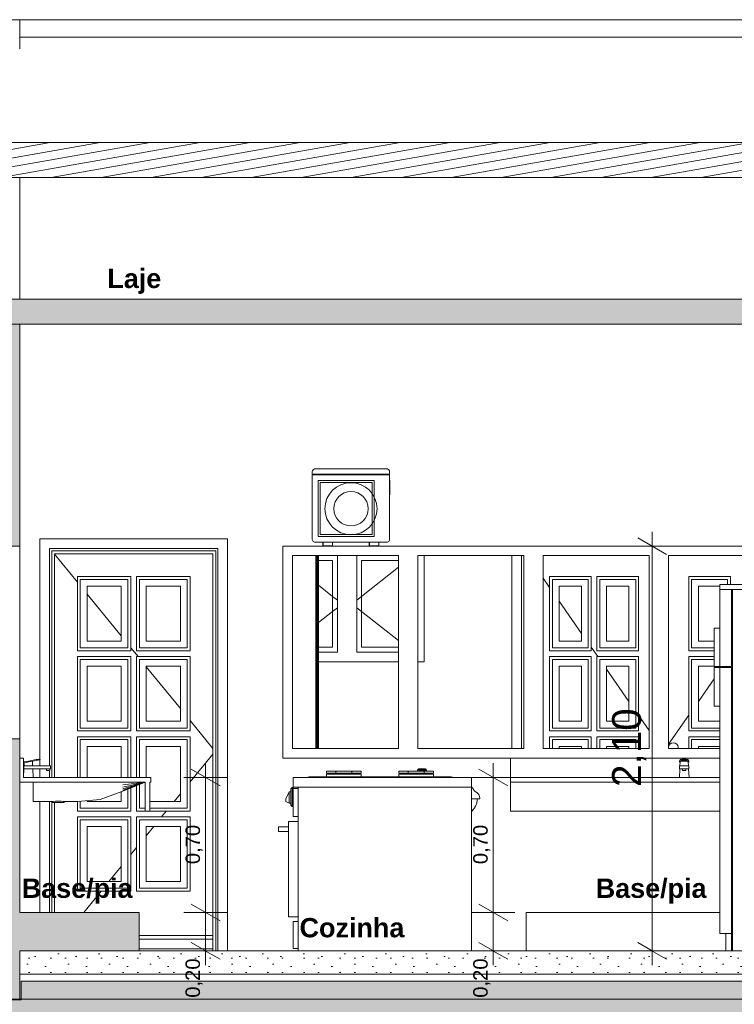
# Model space of a CAD drawing. Header units: millimetres. Extents: x 0 to 1357, y -1 to 841.
# Tile 27 of 43: x 692 to 766, y 365 to 467. Entities that reach past the tile are written whole.
import ezdxf
from ezdxf.xclip import XClip

# ---------------------------------------------------------------- set-up
doc = ezdxf.new("R2010")
doc.units = ezdxf.units.MM
doc.header["$MEASUREMENT"] = 0
doc.header["$XCLIPFRAME"] = 0
doc.linetypes.add('Wipeout_Contour', pattern=[1000, 0, -1000])
for name, color, linetype in [('Anotação - Geral.2D', 7, 'Continuous'), ('Cobertura.ARQ', 7, 'Continuous'), ('Cotas - Geral.2D', 7, 'Continuous'), ('Desenho 2D - Geral', 7, 'Continuous'), ('Desenho 2D - Geral.2D', 7, 'Continuous'), ('Interior - Mobiliário .ARQ', 7, 'Continuous'), ('Laje.ARQ', 7, 'Continuous'), ('Parede.ARQ', 7, 'Continuous'), ('Pilar.ARQ', 7, 'Continuous')]:
    doc.layers.add(name, color=color, linetype=linetype)
doc.styles.add('GENERATED_STYLE_1', font='txt')
doc.styles.add('GENERATED_STYLE_2', font='txt')
pattern_1 = [(0, (380.3764, 370.348), (0, 7.79423), [0.4875, -4.0125]), (0, (382.6264, 374.245), (0, 7.79423), [0.4875, -4.0125]), (60, (380.3764, 370.348), (-6.75, 3.89711), [0.4875, -4.0125]), (60, (384.8764, 370.348), (-6.75, 3.89711), [0.4875, -4.0125]), (120, (380.864, 370.348), (6.75, 3.89711), [0.4875, -4.0125]), (120, (385.364, 370.348), (6.75, 3.89711), [0.4875, -4.0125]), (0, (380.3764, 371.0978), (0, 1.5), [0, -1.5, 0, -2.25]), (45, (381.1264, 371.0978), (-1.06066, 1.06066), [0, -1.125, 0, -1.875])]

# ---------------------------------------------------------------- blocks, each defined once
blk = doc.blocks.new('Desenho_3_3', base_point=(380.38, 370.35))
at = {"layer": 'Laje.ARQ', "linetype": 'Continuous', "lineweight": 0}
blk.add_hatch(color=89, dxfattribs=at).paths.add_polyline_path([(704.54, 370.35), (704.54, 374.35), (692.14, 374.35), (692.14, 370.35)])
at = {"layer": 'Parede.ARQ', "linetype": 'Continuous', "lineweight": 0}
for points in [[(689.14, 412.35), (692.14, 412.35), (692.14, 435.35), (689.14, 435.35)], [(689.14, 392.35), (689.14, 365.35), (692.14, 365.35), (692.14, 392.35)]]:
    blk.add_hatch(color=36, dxfattribs=at).paths.add_polyline_path(points)
at = {"layer": 'Cobertura.ARQ', "color": 8, "linetype": 'Continuous', "lineweight": 0}
blk.add_line((847.14, 465.14), (692.14, 465.14), dxfattribs=at)
at = {"layer": 'Cotas - Geral.2D', "color": 7, "linetype": 'Continuous', "lineweight": 0}
for p, q in [((757.72, 412.35), (757.72, 413.81)), ((759.22, 411.48), (756.22, 413.21)), ((759.97, 412.35), (755.47, 412.35)), ((712.91, 387.48), (709.91, 389.21)), ((711.41, 388.35), (711.41, 389.81)), ((742.74, 387.48), (739.74, 389.21)), ((741.24, 388.35), (741.24, 389.81)), ((713.66, 388.35), (709.16, 388.35)), ((711.41, 374.35), (711.41, 388.35)), ((743.49, 388.35), (738.99, 388.35)), ((741.24, 374.35), (741.24, 388.35)), ((709.91, 375.21), (712.91, 373.48)), ((739.74, 375.21), (742.74, 373.48)), ((713.66, 374.35), (709.16, 374.35)), ((743.49, 374.35), (738.99, 374.35))]:
    blk.add_line(p, q, dxfattribs=at)
at = {"layer": 'Desenho 2D - Geral', "color": 9, "linetype": 'Continuous', "lineweight": 0}
for p, q in [((778.97, 367.21), (692.3, 367.21)), ((692.3, 367.21), (692.3, 365.27)), ((692.3, 365.27), (688.98, 365.27))]:
    blk.add_line(p, q, dxfattribs=at)
at = {"layer": 'Desenho 2D - Geral.2D', "color": 8, "linetype": 'Continuous', "lineweight": 0}
for radius in [2.7, 1.79]:
    blk.add_circle((726.49, 416.22), radius, dxfattribs=at)
at = {"layer": 'Interior - Mobiliário .ARQ', "color": 8, "linetype": 'Continuous', "lineweight": 0}
for p, q in [((722.48, 420.07), (722.49, 420.14)), ((722.48, 420.07), (722.48, 419.79)), ((722.48, 419.79), (722.52, 419.79)), ((722.56, 420.27), (722.49, 420.14)), ((722.52, 419.79), (722.63, 419.79)), ((722.52, 419.75), (722.52, 419.79)), ((722.69, 420.34), (722.56, 420.27)), ((722.63, 419.79), (722.78, 419.79)), ((722.69, 420.34), (722.76, 420.35)), ((722.77, 420.35), (722.76, 420.35)), ((722.77, 420.35), (722.77, 420.35)), ((722.82, 420.35), (722.77, 420.35)), ((722.78, 419.79), (730.18, 419.79)), ((730.14, 420.35), (722.82, 420.35)), ((730.18, 420.35), (730.14, 420.35)), ((730.19, 420.35), (730.18, 420.35)), ((730.18, 419.79), (730.33, 419.79)), ((730.2, 420.35), (730.19, 420.35)), ((730.27, 420.34), (730.2, 420.35)), ((730.4, 420.27), (730.27, 420.34)), ((730.33, 419.79), (730.44, 419.79)), ((730.47, 420.14), (730.4, 420.27)), ((730.44, 419.79), (730.48, 419.79)), ((730.44, 419.75), (730.44, 419.79)), ((730.48, 420.07), (730.47, 420.14)), ((730.48, 419.79), (730.48, 420.07)), ((722.48, 419.75), (722.52, 419.75)), ((722.48, 413.03), (722.48, 419.75)), ((722.52, 419.75), (722.63, 419.75)), ((722.63, 419.75), (722.78, 419.75)), ((722.78, 419.75), (730.18, 419.75)), ((728.88, 419.15), (723.08, 419.15)), ((723.08, 419.15), (723.08, 413.35)), ((728.68, 418.95), (723.28, 418.95)), ((723.28, 418.95), (723.28, 413.55)), ((728.68, 413.55), (728.68, 418.95)), ((728.88, 413.35), (728.88, 419.15)), ((730.18, 419.75), (730.33, 419.75)), ((730.33, 419.75), (730.44, 419.75)), ((730.44, 419.75), (730.48, 419.75)), ((730.48, 419.75), (730.48, 413.03)), ((730.48, 419.15), (730.52, 419.15)), ((730.52, 419.15), (730.52, 417.65)), ((730.48, 417.65), (730.52, 417.65)), ((722.48, 413.03), (722.49, 412.96)), ((722.56, 412.83), (722.49, 412.96)), ((722.69, 412.76), (722.56, 412.83)), ((722.69, 412.76), (722.76, 412.75)), ((722.77, 412.75), (722.76, 412.75)), ((722.82, 412.75), (722.77, 412.75)), ((722.77, 412.75), (722.77, 412.75)), ((730.14, 412.75), (722.82, 412.75)), ((723.08, 413.35), (728.88, 413.35)), ((723.28, 413.55), (728.68, 413.55)), ((723.58, 412.37), (723.58, 412.75)), ((723.6, 412.75), (723.6, 412.37)), ((724.56, 412.37), (724.56, 412.75)), ((724.58, 412.75), (724.58, 412.37)), ((728.38, 412.37), (728.38, 412.75)), ((728.4, 412.75), (728.4, 412.37)), ((729.36, 412.37), (729.36, 412.75)), ((729.38, 412.75), (729.38, 412.37)), ((730.18, 412.75), (730.14, 412.75)), ((730.19, 412.75), (730.18, 412.75)), ((730.2, 412.75), (730.19, 412.75)), ((730.27, 412.76), (730.2, 412.75)), ((730.4, 412.83), (730.27, 412.76)), ((730.47, 412.96), (730.4, 412.83)), ((730.48, 413.03), (730.47, 412.96)), ((723.58, 412.37), (723.58, 412.35)), ((723.6, 412.37), (723.58, 412.37)), ((723.58, 412.35), (724.58, 412.35)), ((724.56, 412.37), (723.6, 412.37)), ((724.58, 412.37), (724.56, 412.37)), ((724.58, 412.35), (724.58, 412.37)), ((728.38, 412.35), (728.38, 412.37)), ((728.4, 412.37), (728.38, 412.37)), ((729.38, 412.35), (728.38, 412.35)), ((728.4, 412.37), (729.36, 412.37)), ((729.38, 412.37), (729.36, 412.37)), ((729.38, 412.37), (729.38, 412.35)), ((764.74, 408.35), (777.74, 408.35)), ((764.74, 407.85), (764.74, 408.35)), ((764.74, 407.85), (766.04, 407.85)), ((764.74, 403.84), (764.74, 407.84)), ((765.94, 407.84), (764.74, 407.84)), ((765.94, 399.84), (765.94, 407.84)), ((766.04, 407.85), (777.74, 407.85)), ((764.14, 399.84), (764.14, 403.84)), ((764.14, 403.84), (764.74, 403.84)), ((764.74, 403.84), (764.74, 399.84)), ((764.74, 399.84), (764.14, 399.84)), ((764.14, 395.74), (764.14, 399.74)), ((764.14, 399.74), (764.74, 399.74)), ((765.94, 399.84), (764.74, 399.84)), ((764.74, 399.74), (764.74, 395.74)), ((765.94, 399.74), (764.74, 399.74)), ((765.94, 372.15), (765.94, 399.74)), ((764.74, 395.74), (764.14, 395.74)), ((764.74, 372.15), (764.74, 395.74)), ((693.06, 390.03), (693.86, 390.19)), ((693.86, 390.19), (694.06, 390.22)), ((694.06, 390.22), (694.19, 390.25)), ((694.07, 390.14), (694.21, 390.17)), ((694.19, 390.25), (694.24, 390.26)), ((694.21, 390.17), (694.26, 390.18)), ((694.26, 390.18), (694.24, 390.26)), ((743.04, 390.35), (764.74, 390.35)), ((743.04, 388.35), (743.04, 390.35)), ((760.56, 390.03), (760.62, 390.19)), ((760.62, 390.19), (760.69, 390.22)), ((760.69, 390.22), (760.84, 390.25)), ((760.69, 390.14), (760.84, 390.17)), ((760.84, 390.25), (761.04, 390.26)), ((760.84, 390.17), (761.04, 390.18)), ((761.04, 390.26), (761.24, 390.25)), ((761.04, 390.18), (761.24, 390.17)), ((761.24, 390.25), (761.39, 390.22)), ((761.24, 390.17), (761.39, 390.14)), ((761.39, 390.22), (761.46, 390.19)), ((761.46, 390.19), (761.52, 390.03)), ((765.94, 390.35), (766.04, 390.35)), ((692.54, 388.35), (692.58, 389.25)), ((692.55, 389.94), (692.62, 389.95)), ((692.57, 389.86), (692.55, 389.94)), ((692.56, 389.55), (692.63, 389.55)), ((692.56, 389.25), (692.56, 389.55)), ((692.56, 389.25), (692.63, 389.25)), ((692.57, 389.86), (692.64, 389.87)), ((692.6, 389.55), (692.62, 389.87)), ((692.62, 389.95), (692.81, 389.99)), ((692.63, 389.55), (692.84, 389.55)), ((692.63, 389.25), (692.84, 389.25)), ((692.64, 389.87), (692.82, 389.91)), ((692.81, 389.99), (693.06, 390.03)), ((692.82, 389.91), (693.07, 389.95)), ((692.84, 389.55), (693.1, 389.55)), ((692.84, 389.25), (693.1, 389.25)), ((693.07, 389.95), (693.88, 390.11)), ((693.1, 389.55), (695.13, 389.55)), ((693.1, 389.25), (695.13, 389.25)), ((693.48, 389.55), (693.46, 390.03)), ((693.54, 388.35), (693.49, 389.25)), ((693.88, 390.11), (694.07, 390.14)), ((694.92, 389.05), (694.92, 389.25)), ((695.13, 389.55), (695.23, 389.55)), ((695.13, 389.25), (695.23, 389.25)), ((695.23, 389.55), (695.29, 389.55)), ((695.23, 389.25), (695.29, 389.25)), ((695.28, 389.05), (695.28, 389.25)), ((695.29, 389.55), (695.32, 389.55)), ((695.29, 389.25), (695.32, 389.25)), ((695.32, 389.25), (695.32, 389.55)), ((733.37, 389.03), (733.43, 389.19)), ((733.43, 389.19), (733.5, 389.22)), ((733.5, 389.22), (733.65, 389.25)), ((733.5, 389.14), (733.65, 389.17)), ((733.71, 389.15), (733.61, 389.13)), ((733.65, 389.25), (733.85, 389.26)), ((733.65, 389.17), (733.85, 389.18)), ((733.85, 389.15), (733.71, 389.15)), ((733.85, 389.26), (734.05, 389.25)), ((733.85, 389.18), (734.05, 389.17)), ((733.99, 389.15), (733.85, 389.15)), ((734.09, 389.13), (733.99, 389.15)), ((734.05, 389.25), (734.2, 389.22)), ((734.05, 389.17), (734.2, 389.14)), ((734.2, 389.22), (734.27, 389.19)), ((734.27, 389.19), (734.33, 389.03)), ((760.54, 388.35), (760.58, 389.25)), ((760.56, 389.95), (760.62, 390.11)), ((760.56, 389.95), (760.56, 390.03)), ((760.61, 389.91), (760.56, 389.95)), ((760.56, 389.55), (760.82, 389.55)), ((760.56, 389.25), (760.56, 389.55)), ((760.56, 389.25), (760.82, 389.25)), ((760.6, 389.55), (760.62, 389.95)), ((760.62, 389.91), (760.61, 389.91)), ((760.62, 390.11), (760.69, 390.14)), ((760.62, 389.95), (760.68, 389.99)), ((760.68, 389.99), (760.83, 390.02)), ((760.8, 390.13), (760.76, 390.1)), ((760.76, 390.1), (760.76, 390.05)), ((760.76, 390.05), (761.32, 390.05)), ((760.79, 390.12), (761.29, 390.12)), ((760.9, 390.15), (760.8, 390.13)), ((760.82, 389.55), (760.86, 389.55)), ((760.82, 389.25), (760.86, 389.25)), ((760.83, 390.02), (761.04, 390.03)), ((760.86, 389.55), (760.94, 389.55)), ((760.86, 389.25), (760.94, 389.25)), ((760.86, 389.05), (760.86, 389.25)), ((761.04, 390.15), (760.9, 390.15)), ((760.94, 389.55), (761.04, 389.55)), ((760.94, 389.25), (761.04, 389.25)), ((761.18, 390.15), (761.04, 390.15)), ((761.04, 390.03), (761.25, 390.02)), ((761.04, 389.55), (761.14, 389.55)), ((761.04, 389.25), (761.14, 389.25)), ((761.14, 389.55), (761.22, 389.55)), ((761.14, 389.25), (761.22, 389.25)), ((761.28, 390.13), (761.18, 390.15)), ((761.22, 389.55), (761.26, 389.55)), ((761.22, 389.25), (761.26, 389.25)), ((761.22, 389.05), (761.22, 389.25)), ((761.25, 390.02), (761.4, 389.99)), ((761.26, 389.55), (761.52, 389.55)), ((761.26, 389.25), (761.52, 389.25)), ((761.32, 390.1), (761.28, 390.13)), ((761.32, 390.05), (761.32, 390.1)), ((761.39, 390.14), (761.46, 390.11)), ((761.4, 389.99), (761.46, 389.95)), ((761.46, 390.11), (761.52, 389.95)), ((761.52, 389.95), (761.46, 389.91)), ((761.48, 389.55), (761.46, 389.95)), ((761.46, 389.91), (761.46, 389.91)), ((761.54, 388.35), (761.49, 389.25)), ((761.52, 389.95), (761.52, 390.03)), ((761.52, 389.25), (761.52, 389.55)), ((694.92, 389.05), (694.94, 389.05)), ((694.94, 389.05), (695.01, 389.05)), ((695.01, 389.05), (695.1, 389.05)), ((695.1, 389.05), (695.19, 389.05)), ((695.19, 389.05), (695.26, 389.05)), ((695.26, 389.05), (695.28, 389.05)), ((720.51, 388.35), (739, 388.35)), ((720.51, 387.84), (720.51, 388.35)), ((722, 388.36), (722.14, 388.39)), ((722, 388.35), (722, 388.36)), ((737, 388.36), (722, 388.36)), ((736.87, 388.39), (722.14, 388.39)), ((723.95, 388.99), (723.99, 388.99)), ((723.95, 388.79), (723.95, 388.99)), ((723.95, 388.79), (723.99, 388.79)), ((723.95, 388.69), (727.55, 388.69)), ((723.95, 388.39), (723.95, 388.69)), ((723.99, 388.99), (724.92, 388.99)), ((723.99, 388.79), (724.92, 388.79)), ((724.92, 388.99), (725, 388.99)), ((724.92, 388.79), (724.92, 388.99)), ((724.92, 388.79), (725, 388.79)), ((725, 388.99), (725.49, 388.99)), ((725, 388.79), (725.49, 388.79)), ((725.49, 388.99), (725.6, 388.99)), ((725.49, 388.79), (725.6, 388.79)), ((725.6, 388.99), (725.75, 388.99)), ((725.6, 388.79), (725.75, 388.79)), ((725.75, 388.99), (725.91, 388.99)), ((725.75, 388.79), (725.91, 388.79)), ((725.91, 388.99), (726.02, 388.99)), ((725.91, 388.79), (726.02, 388.79)), ((726.02, 388.99), (726.5, 388.99)), ((726.02, 388.79), (726.5, 388.79)), ((726.5, 388.99), (726.58, 388.99)), ((726.5, 388.79), (726.58, 388.79)), ((726.58, 388.79), (726.58, 388.99)), ((726.58, 388.99), (727.52, 388.99)), ((726.58, 388.79), (727.52, 388.79)), ((727.52, 388.99), (727.55, 388.99)), ((727.52, 388.79), (727.55, 388.79)), ((727.55, 388.79), (727.55, 388.99)), ((727.55, 388.39), (727.55, 388.69)), ((731.45, 388.99), (731.49, 388.99)), ((731.45, 388.79), (731.45, 388.99)), ((731.45, 388.79), (731.49, 388.79)), ((731.45, 388.69), (735.05, 388.69)), ((731.45, 388.39), (731.45, 388.69)), ((731.49, 388.99), (732.42, 388.99)), ((731.49, 388.79), (732.42, 388.79)), ((732.42, 388.99), (732.5, 388.99)), ((732.42, 388.79), (732.42, 388.99)), ((732.42, 388.79), (732.5, 388.79)), ((732.5, 388.99), (732.99, 388.99)), ((732.5, 388.79), (732.99, 388.79)), ((732.99, 388.99), (733.1, 388.99)), ((732.99, 388.79), (733.1, 388.79)), ((733.1, 388.99), (733.25, 388.99)), ((733.1, 388.79), (733.25, 388.79)), ((733.25, 388.99), (733.41, 388.99)), ((733.25, 388.79), (733.41, 388.79)), ((733.37, 388.99), (733.37, 389.03)), ((733.38, 388.99), (733.43, 389.11)), ((733.41, 388.99), (733.52, 388.99)), ((733.41, 388.79), (733.52, 388.79)), ((733.42, 388.69), (733.42, 388.79)), ((733.43, 389.11), (733.5, 389.14)), ((733.49, 388.99), (733.64, 389.02)), ((733.52, 388.99), (734, 388.99)), ((733.52, 388.79), (734, 388.79)), ((733.61, 389.13), (733.57, 389.1)), ((733.57, 389.1), (733.57, 389.05)), ((733.57, 389.05), (734.13, 389.05)), ((733.6, 389.12), (734.1, 389.12)), ((733.64, 389.02), (733.85, 389.03)), ((733.85, 389.03), (734.06, 389.02)), ((734, 388.99), (734.08, 388.99)), ((734, 388.79), (734.08, 388.79)), ((734.06, 389.02), (734.21, 388.99)), ((734.08, 388.79), (734.08, 388.99)), ((734.08, 388.99), (735.02, 388.99)), ((734.08, 388.79), (735.02, 388.79)), ((734.13, 389.1), (734.09, 389.13)), ((734.13, 389.05), (734.13, 389.1)), ((734.2, 389.14), (734.27, 389.11)), ((734.27, 389.11), (734.31, 388.99)), ((734.28, 388.69), (734.28, 388.79)), ((734.33, 388.99), (734.33, 389.03)), ((735.02, 388.99), (735.05, 388.99)), ((735.02, 388.79), (735.05, 388.79)), ((735.05, 388.79), (735.05, 388.99)), ((735.05, 388.39), (735.05, 388.69)), ((736.87, 388.39), (737, 388.36)), ((737, 388.36), (737, 388.35)), ((739, 387.84), (739, 388.35)), ((743.04, 387.85), (743.04, 388.35)), ((743.04, 388.35), (764.74, 388.35)), ((760.86, 389.05), (760.88, 389.05)), ((760.88, 389.05), (760.95, 389.05)), ((760.95, 389.05), (761.04, 389.05)), ((761.04, 389.05), (761.13, 389.05)), ((761.13, 389.05), (761.19, 389.05)), ((761.19, 389.05), (761.22, 389.05)), ((765.94, 388.35), (766.04, 388.35)), ((693.54, 387.85), (693.54, 387.19)), ((693.54, 387.19), (693.54, 386.68)), ((705.14, 387.85), (702.82, 387.33)), ((705.14, 387.85), (702.82, 387.56)), ((705.14, 387.85), (702.82, 386.93)), ((705.14, 387.85), (702.82, 386.95)), ((705.14, 387.85), (702.82, 387.03)), ((705.14, 387.85), (702.82, 387.15)), ((720.26, 387.16), (720.38, 387.29)), ((720.26, 387.16), (720.26, 387.04)), ((720.38, 387.29), (720.51, 387.29)), ((720.38, 387.29), (720.38, 387.16)), ((720.38, 387.16), (720.38, 386.8)), ((720.51, 387.84), (720.51, 387.33)), ((720.51, 387.33), (721.02, 387.33)), ((720.51, 387.2), (720.51, 387.29)), ((720.51, 387.2), (720.51, 384.28)), ((720.51, 387.2), (721.02, 387.2)), ((721.02, 387.33), (721.02, 387.2)), ((721.02, 387.33), (739, 387.33)), ((721.02, 387.2), (721.02, 384.28)), ((739, 387.84), (739, 387.33)), ((739, 387.35), (739.07, 387.35)), ((739.07, 387.35), (739, 387.35)), ((739.07, 387.35), (739.07, 387.35)), ((739.08, 387.28), (739.08, 387.3)), ((739.18, 387.09), (739.08, 387.28)), ((743.04, 387.85), (764.74, 387.85)), ((743.04, 384.85), (743.04, 387.85)), ((765.94, 387.85), (766.04, 387.85)), ((693.54, 386.68), (693.54, 386.31)), ((693.54, 386.31), (693.54, 386.05)), ((702.82, 386.93), (700.5, 386.07)), ((719.75, 386.12), (720.09, 386.86)), ((719.75, 386.12), (719.75, 385.86)), ((720.09, 386.86), (720.26, 386.86)), ((720.09, 386.86), (720.09, 385.67)), ((720.26, 387.04), (720.26, 386.74)), ((720.26, 386.74), (720.26, 386.32)), ((720.26, 386.32), (720.26, 385.9)), ((720.38, 386.8), (720.38, 386.32)), ((720.38, 386.32), (720.38, 385.83)), ((739, 386.13), (739.12, 386.13)), ((739.12, 386.13), (739.52, 386.13)), ((739.22, 387.03), (739.18, 387.09)), ((739.28, 386.97), (739.22, 387.03)), ((739.34, 386.91), (739.28, 386.97)), ((739.38, 386.89), (739.34, 386.91)), ((739.45, 386.85), (739.38, 386.89)), ((739.58, 386.75), (739.45, 386.85)), ((739.52, 386.13), (739.77, 386.13)), ((739.68, 386.64), (739.58, 386.75)), ((739.59, 385.97), (739.59, 386.13)), ((739.77, 386.5), (739.68, 386.64)), ((739.82, 386.36), (739.77, 386.5)), ((739.77, 386.13), (739.85, 386.13)), ((739.85, 386.21), (739.82, 386.36)), ((739.85, 386.13), (739.85, 386.21)), ((739.85, 386.13), (739.85, 386.21)), ((693.54, 386.05), (693.54, 385.9)), ((693.54, 385.9), (693.54, 385.85)), ((693.54, 385.85), (695.54, 385.85)), ((695.62, 385.86), (695.54, 385.85)), ((695.54, 385.75), (695.54, 385.85)), ((695.54, 385.75), (695.62, 385.75)), ((695.84, 385.87), (695.62, 385.86)), ((695.62, 385.75), (695.84, 385.75)), ((696.14, 385.88), (695.84, 385.87)), ((695.84, 385.75), (696.14, 385.75)), ((696.44, 385.87), (696.14, 385.88)), ((696.14, 385.75), (696.44, 385.75)), ((696.66, 385.86), (696.44, 385.87)), ((696.44, 385.75), (696.66, 385.75)), ((696.74, 385.85), (696.66, 385.86)), ((696.66, 385.75), (696.74, 385.75)), ((696.74, 385.75), (696.74, 385.85)), ((698.18, 385.85), (696.74, 385.85)), ((700.5, 386.07), (698.18, 385.85)), ((720.09, 385.67), (719.75, 385.86)), ((720.26, 385.67), (720.09, 385.67)), ((720.26, 385.9), (720.26, 385.59)), ((720.26, 385.59), (720.26, 385.47)), ((720.38, 385.34), (720.26, 385.47)), ((720.38, 385.83), (720.38, 385.47)), ((720.38, 385.47), (720.38, 385.34)), ((720.51, 385.34), (720.38, 385.34)), ((739.02, 384.84), (739.24, 385.08)), ((739.24, 385.08), (739.41, 385.36)), ((739.41, 385.36), (739.53, 385.66)), ((739.53, 385.66), (739.59, 385.97)), ((720.51, 384.28), (721.02, 384.28)), ((739, 384.82), (739.02, 384.84)), ((743.04, 384.85), (764.74, 384.85)), ((765.94, 384.85), (766.04, 384.85)), ((718.99, 383.23), (719.11, 383.23)), ((718.99, 382.72), (718.99, 383.23)), ((719.11, 383.23), (719.44, 383.23)), ((719.44, 383.23), (719.9, 383.23)), ((719.9, 383.23), (720, 383.23)), ((720, 383.78), (720, 373.9)), ((720, 383.78), (721.02, 383.78)), ((718.99, 382.72), (719.11, 382.72)), ((719.11, 382.72), (719.44, 382.72)), ((719.44, 382.72), (719.9, 382.72)), ((719.9, 382.72), (720, 382.72)), ((720, 373.9), (721.02, 373.9)), ((720.51, 373.4), (721.02, 373.4)), ((765.34, 372.15), (764.74, 372.15)), ((765.34, 372.15), (765.94, 372.15))]:
    blk.add_line(p, q, dxfattribs=at)
at = {"layer": 'Interior - Mobiliário .ARQ', "color": 7, "linetype": 'Continuous', "lineweight": 0}
for p, q in [((692.54, 390.35), (692.14, 390.35)), ((692.54, 390.35), (692.54, 388.35)), ((705.74, 388.35), (692.54, 388.35)), ((705.74, 388.35), (705.74, 387.85)), ((705.14, 387.85), (692.14, 387.85)), ((705.14, 387.85), (705.14, 384.85)), ((705.64, 387.85), (705.64, 384.85)), ((705.74, 387.85), (705.64, 387.85)), ((705.64, 384.85), (705.14, 384.85))]:
    blk.add_line(p, q, dxfattribs=at)
at = {"layer": 'Laje.ARQ', "color": 7, "linetype": 'Continuous', "lineweight": 0}
blk.add_line((704.54, 374.35), (692.14, 374.35), dxfattribs=at)
at = {"layer": 'Laje.ARQ', "color": 8, "linetype": 'Continuous', "lineweight": 0}
for p, q in [((744.64, 374.35), (764.74, 374.35)), ((765.94, 374.35), (766.04, 374.35))]:
    blk.add_line(p, q, dxfattribs=at)
at = {"layer": 'Parede.ARQ', "color": 8, "linetype": 'Continuous', "lineweight": 0}
for p, q in [((629.14, 466.95), (692.14, 466.95)), ((692.14, 463.94), (692.14, 466.95)), ((692.14, 466.95), (847.14, 466.95)), ((694.22, 390.25), (694.22, 413.09)), ((694.22, 413.09), (713.7, 413.09)), ((692.14, 392.35), (692.14, 412.35)), ((695.22, 412.09), (695.22, 389.55)), ((712.7, 412.09), (695.22, 412.09)), ((695.46, 411.85), (695.46, 388.35)), ((712.46, 411.85), (695.46, 411.85)), ((719.41, 411.35), (719.41, 412.35)), ((719.41, 412.35), (723.58, 412.35)), ((724.58, 412.35), (728.38, 412.35)), ((729.38, 412.35), (768.51, 412.35)), ((695.76, 411.55), (695.76, 388.35)), ((712.16, 411.55), (695.76, 411.55)), ((695.76, 411.49), (698.12, 408.6)), ((719.41, 391.35), (719.41, 411.35)), ((720.41, 411.35), (720.41, 391.35)), ((731.41, 411.35), (720.41, 411.35)), ((723.12, 410.85), (724.59, 410.85)), ((724.59, 410.85), (724.59, 401.85)), ((725.09, 411.35), (725.09, 401.35)), ((727.09, 401.35), (727.09, 411.35)), ((727.59, 401.85), (727.59, 410.85)), ((727.59, 410.85), (731.41, 410.85)), ((731.41, 391.35), (731.41, 411.35)), ((733.41, 411.35), (733.41, 391.35)), ((744.41, 411.35), (733.41, 411.35)), ((734.09, 411.35), (734.09, 400.35)), ((743.17, 411.35), (743.17, 391.35)), ((744.17, 391.35), (744.17, 411.35)), ((744.41, 391.35), (744.41, 411.35)), ((744.41, 391.35), (744.41, 411.35)), ((746.41, 411.35), (746.41, 391.35)), ((757.41, 411.35), (746.41, 411.35)), ((757.41, 391.35), (757.41, 411.35)), ((759.41, 411.35), (759.41, 391.35)), ((770.41, 411.35), (759.41, 411.35)), ((731.41, 410.14), (727.59, 407.13)), ((703.66, 409.19), (698.12, 409.19)), ((698.12, 409.19), (698.12, 401.48)), ((698.42, 401.78), (698.42, 408.89)), ((698.42, 408.89), (703.36, 408.89)), ((703.36, 408.89), (703.36, 401.78)), ((703.66, 401.48), (703.66, 409.19)), ((709.8, 409.19), (704.26, 409.19)), ((704.26, 409.19), (704.26, 401.48)), ((704.56, 401.78), (704.56, 408.89)), ((704.56, 408.89), (709.5, 408.89)), ((709.5, 408.89), (709.5, 401.78)), ((709.8, 401.48), (709.8, 409.19)), ((746.41, 409), (747.07, 408.06)), ((751.39, 409.19), (747.07, 409.19)), ((747.07, 409.19), (747.07, 401.48)), ((747.37, 401.78), (747.37, 408.89)), ((747.37, 408.89), (751.09, 408.89)), ((751.09, 408.89), (751.09, 401.78)), ((751.39, 401.48), (751.39, 409.19)), ((756.31, 409.19), (751.99, 409.19)), ((751.99, 409.19), (751.99, 401.48)), ((752.29, 401.78), (752.29, 408.89)), ((752.29, 408.89), (756.01, 408.89)), ((756.01, 408.89), (756.01, 401.78)), ((756.31, 401.48), (756.31, 409.19)), ((761.51, 401.48), (761.51, 409.19)), ((761.51, 409.19), (765.83, 409.19)), ((765.53, 408.89), (761.81, 408.89)), ((761.81, 408.89), (761.81, 401.78)), ((765.53, 408.35), (765.53, 408.89)), ((765.83, 409.19), (765.83, 408.35)), ((699.12, 402.48), (699.12, 408.19)), ((699.12, 408.19), (702.66, 408.19)), ((702.66, 408.19), (702.66, 402.48)), ((705.26, 402.48), (705.26, 408.19)), ((705.26, 408.19), (708.8, 408.19)), ((708.8, 408.19), (708.8, 402.48)), ((723.12, 408.29), (724.59, 407.13)), ((748.07, 402.48), (748.07, 408.19)), ((748.07, 408.19), (750.39, 408.19)), ((750.39, 408.19), (750.39, 402.48)), ((752.99, 402.48), (752.99, 408.19)), ((752.99, 408.19), (755.31, 408.19)), ((755.31, 408.19), (755.31, 402.48)), ((764.74, 408.19), (762.51, 408.19)), ((762.51, 408.19), (762.51, 402.48)), ((764.83, 407.84), (764.83, 407.85)), ((765.53, 407.84), (765.53, 407.85)), ((765.83, 407.85), (765.83, 407.84)), ((699.12, 407.37), (702.66, 403.02)), ((724.59, 407.13), (725.09, 406.74)), ((727.59, 407.13), (727.09, 406.74)), ((748.07, 406.62), (750.39, 403.29)), ((723.12, 404.41), (724.59, 405.56)), ((724.59, 405.56), (725.09, 405.95)), ((727.59, 405.56), (727.09, 405.95)), ((731.41, 402.56), (727.59, 405.56)), ((702.66, 402.48), (699.12, 402.48)), ((708.8, 402.48), (705.26, 402.48)), ((750.39, 402.48), (748.07, 402.48)), ((755.31, 402.48), (752.99, 402.48)), ((762.51, 402.48), (764.14, 402.48)), ((698.12, 401.48), (703.66, 401.48)), ((703.36, 401.78), (698.42, 401.78)), ((703.66, 401.8), (704.41, 400.88)), ((704.26, 401.48), (709.8, 401.48)), ((709.5, 401.78), (704.56, 401.78)), ((724.59, 401.85), (723.12, 401.85)), ((731.41, 401.85), (727.59, 401.85)), ((747.07, 401.48), (751.39, 401.48)), ((751.09, 401.78), (747.37, 401.78)), ((751.39, 401.86), (752.07, 400.88)), ((751.99, 401.48), (756.31, 401.48)), ((756.01, 401.78), (752.29, 401.78)), ((764.14, 401.48), (761.51, 401.48)), ((761.81, 401.78), (764.14, 401.78)), ((703.66, 400.88), (698.12, 400.88)), ((698.12, 400.88), (698.12, 393.17)), ((698.42, 393.47), (698.42, 400.58)), ((698.42, 400.58), (703.36, 400.58)), ((703.36, 400.58), (703.36, 393.47)), ((703.66, 393.17), (703.66, 400.88)), ((709.8, 400.88), (704.26, 400.88)), ((704.26, 400.88), (704.26, 393.17)), ((704.56, 393.47), (704.56, 400.58)), ((704.56, 400.58), (709.5, 400.58)), ((709.5, 400.58), (709.5, 393.47)), ((709.8, 393.17), (709.8, 400.88)), ((725.09, 401.35), (723.12, 401.35)), ((731.41, 401.35), (727.09, 401.35)), ((751.39, 400.88), (747.07, 400.88)), ((747.07, 400.88), (747.07, 393.17)), ((747.37, 393.47), (747.37, 400.58)), ((747.37, 400.58), (751.09, 400.58)), ((751.09, 400.58), (751.09, 393.47)), ((751.39, 393.17), (751.39, 400.88)), ((756.31, 400.88), (751.99, 400.88)), ((751.99, 400.88), (751.99, 393.17)), ((752.29, 393.47), (752.29, 400.58)), ((752.29, 400.58), (756.01, 400.58)), ((756.01, 400.58), (756.01, 393.47)), ((756.31, 393.17), (756.31, 400.88)), ((761.51, 393.17), (761.51, 400.88)), ((761.51, 400.88), (764.14, 400.88)), ((764.14, 400.58), (761.81, 400.58)), ((761.81, 400.58), (761.81, 393.47)), ((766.04, 401.3), (765.94, 401.15)), ((699.12, 394.17), (699.12, 399.88)), ((699.12, 399.88), (702.66, 399.88)), ((702.66, 399.88), (702.66, 394.17)), ((705.26, 394.17), (705.26, 399.88)), ((705.26, 399.88), (708.8, 399.88)), ((705.26, 399.83), (708.8, 395.49)), ((708.8, 399.88), (708.8, 394.17)), ((731.41, 400.35), (723.12, 400.35)), ((734.09, 400.35), (733.41, 400.35)), ((748.07, 394.17), (748.07, 399.88)), ((748.07, 399.88), (750.39, 399.88)), ((750.39, 399.88), (750.39, 394.17)), ((752.99, 394.17), (752.99, 399.88)), ((752.99, 399.88), (755.31, 399.88)), ((752.99, 399.56), (755.31, 396.23)), ((755.31, 399.88), (755.31, 394.17)), ((764.14, 399.88), (762.51, 399.88)), ((762.51, 399.88), (762.51, 394.17)), ((764.83, 399.74), (764.83, 399.84)), ((765.53, 399.74), (765.53, 399.84)), ((765.83, 399.84), (765.83, 399.74)), ((764.14, 398.57), (762.51, 396.23)), ((709.8, 394.26), (712.16, 391.36)), ((756.31, 394.8), (757.41, 393.22)), ((761.51, 394.8), (759.41, 391.79)), ((703.36, 393.47), (698.42, 393.47)), ((702.66, 394.17), (699.12, 394.17)), ((709.5, 393.47), (704.56, 393.47)), ((708.8, 394.17), (705.26, 394.17)), ((751.09, 393.47), (747.37, 393.47)), ((750.39, 394.17), (748.07, 394.17)), ((756.01, 393.47), (752.29, 393.47)), ((755.31, 394.17), (752.99, 394.17)), ((761.81, 393.47), (764.74, 393.47)), ((762.51, 394.17), (764.74, 394.17)), ((698.12, 393.17), (703.66, 393.17)), ((703.66, 392.57), (698.12, 392.57)), ((698.12, 392.57), (698.12, 388.35)), ((698.42, 388.35), (698.42, 392.27)), ((698.42, 392.27), (703.36, 392.27)), ((703.36, 392.27), (703.36, 388.35)), ((703.66, 388.35), (703.66, 392.57)), ((704.26, 393.17), (709.8, 393.17)), ((709.8, 392.57), (704.26, 392.57)), ((704.26, 392.57), (704.26, 388.35)), ((704.56, 388.35), (704.56, 392.27)), ((704.56, 392.27), (709.5, 392.27)), ((709.5, 392.27), (709.5, 385.16)), ((709.8, 384.86), (709.8, 392.57)), ((747.07, 393.17), (751.39, 393.17)), ((751.39, 392.57), (747.07, 392.57)), ((747.07, 392.57), (747.07, 391.35)), ((747.37, 391.35), (747.37, 392.27)), ((747.37, 392.27), (751.09, 392.27)), ((751.09, 392.27), (751.09, 391.35)), ((751.39, 391.35), (751.39, 392.57)), ((751.99, 393.17), (756.31, 393.17)), ((756.31, 392.57), (751.99, 392.57)), ((751.99, 392.57), (751.99, 391.35)), ((752.29, 391.35), (752.29, 392.27)), ((752.29, 392.27), (756.01, 392.27)), ((756.01, 392.27), (756.01, 391.35)), ((756.31, 391.35), (756.31, 392.57)), ((764.74, 393.17), (761.51, 393.17)), ((761.51, 391.35), (761.51, 392.57)), ((761.51, 392.57), (764.74, 392.57)), ((764.74, 392.27), (761.81, 392.27)), ((761.81, 392.27), (761.81, 391.35)), ((699.12, 388.35), (699.12, 391.57)), ((699.12, 391.57), (702.66, 391.57)), ((702.66, 391.57), (702.66, 388.35)), ((705.26, 388.35), (705.26, 391.57)), ((705.26, 391.57), (708.8, 391.57)), ((708.8, 391.57), (708.8, 385.86)), ((719.41, 390.35), (719.41, 391.35)), ((720.41, 391.35), (731.41, 391.35)), ((733.41, 391.35), (744.41, 391.35)), ((746.41, 391.35), (757.41, 391.35)), ((748.07, 391.35), (748.07, 391.57)), ((748.07, 391.57), (750.39, 391.57)), ((750.39, 391.57), (750.39, 391.35)), ((752.99, 391.35), (752.99, 391.57)), ((752.99, 391.57), (755.31, 391.57)), ((755.31, 391.57), (755.31, 391.35)), ((759.45, 391.64), (759.41, 391.46)), ((759.41, 391.35), (764.74, 391.35)), ((759.56, 391.8), (759.45, 391.64)), ((759.72, 391.91), (759.56, 391.8)), ((759.91, 391.95), (759.72, 391.91)), ((760.1, 391.91), (759.91, 391.95)), ((760.26, 391.8), (760.1, 391.91)), ((760.37, 391.64), (760.26, 391.8)), ((760.41, 391.45), (760.37, 391.64)), ((760.41, 391.35), (760.41, 391.45)), ((764.74, 391.57), (762.51, 391.57)), ((762.51, 391.57), (762.51, 391.35)), ((765.94, 391.35), (766.04, 391.35)), ((694.22, 389.55), (694.22, 390.17)), ((709.8, 387.88), (712.16, 390.77)), ((743.04, 390.35), (719.41, 390.35)), ((694.22, 388.35), (694.22, 389.25)), ((695.22, 389.05), (695.22, 388.35)), ((703.36, 387.14), (703.36, 385.16)), ((703.66, 384.86), (703.66, 387.26)), ((704.26, 387.5), (704.26, 384.86)), ((704.56, 385.16), (704.56, 387.62)), ((702.66, 386.87), (702.66, 385.86)), ((708.15, 385.86), (708.8, 386.65)), ((694.22, 374.35), (694.22, 385.85)), ((695.22, 385.85), (695.22, 374.35)), ((695.46, 385.85), (695.46, 374.35)), ((695.76, 385.75), (695.76, 374.35)), ((698.12, 385.85), (698.12, 384.86)), ((698.42, 385.16), (698.42, 385.87)), ((703.36, 385.16), (698.42, 385.16)), ((699.12, 385.86), (699.12, 385.94)), ((702.66, 385.86), (699.12, 385.86)), ((705.14, 385.16), (704.56, 385.16)), ((708.8, 385.86), (705.64, 385.86)), ((709.5, 385.16), (705.64, 385.16)), ((698.12, 384.86), (703.66, 384.86)), ((703.66, 384.26), (698.12, 384.26)), ((698.12, 384.26), (698.12, 376.55)), ((703.66, 376.55), (703.66, 384.26)), ((704.26, 384.86), (705.14, 384.86)), ((709.8, 384.26), (704.26, 384.26)), ((704.26, 384.26), (704.26, 376.55)), ((705.64, 384.86), (709.8, 384.86)), ((706.85, 384.26), (707.34, 384.86)), ((709.8, 376.55), (709.8, 384.26)), ((698.42, 376.85), (698.42, 383.96)), ((698.42, 383.96), (703.36, 383.96)), ((699.12, 377.55), (699.12, 383.26)), ((699.12, 383.26), (702.66, 383.26)), ((702.66, 383.26), (702.66, 377.55)), ((703.36, 383.96), (703.36, 376.85)), ((704.56, 376.85), (704.56, 383.96)), ((704.56, 383.96), (709.5, 383.96)), ((705.26, 382.3), (706.04, 383.26)), ((705.26, 377.55), (705.26, 383.26)), ((705.26, 383.26), (708.8, 383.26)), ((708.8, 383.26), (708.8, 377.55)), ((709.5, 383.96), (709.5, 376.85)), ((703.66, 380.34), (704.26, 381.08)), ((701.38, 377.55), (702.66, 379.11)), ((702.66, 377.55), (699.12, 377.55)), ((708.8, 377.55), (705.26, 377.55)), ((698.12, 376.55), (703.66, 376.55)), ((703.36, 376.85), (698.42, 376.85)), ((698.78, 374.35), (700.57, 376.55)), ((704.26, 376.55), (709.8, 376.55)), ((709.5, 376.85), (704.56, 376.85)), ((712.16, 371.95), (704.54, 371.95)), ((712.16, 371.55), (704.54, 371.55)), ((692.14, 365.35), (779.04, 365.35))]:
    blk.add_line(p, q, dxfattribs=at)
at = {"layer": 'Parede.ARQ', "color": 7, "linetype": 'Continuous', "lineweight": 0}
for p, q in [((692.14, 412.35), (691.14, 412.35)), ((692.14, 392.35), (691.14, 392.35)), ((692.14, 392.35), (692.14, 390.35)), ((692.14, 387.85), (692.14, 374.35)), ((692.14, 365.35), (689.14, 365.35))]:
    blk.add_line(p, q, dxfattribs=at)
at = {"layer": 'Parede.ARQ', "color": 7, "linetype": 'Continuous', "lineweight": 0, "flags": 128}
blk.add_lwpolyline([(692.14, 390.35), (692.14, 388.35), (692.14, 387.85)], dxfattribs=at)
at = {"layer": 'Pilar.ARQ', "color": 8, "linetype": 'Continuous', "lineweight": 0}
for p, q in [((722.83, 391.35), (722.83, 411.35)), ((722.91, 391.35), (722.91, 411.35)), ((722.99, 391.35), (722.99, 411.35)), ((723.07, 391.35), (723.07, 411.35)), ((723.12, 391.35), (723.12, 411.35))]:
    blk.add_line(p, q, dxfattribs=at)
at = {"layer": 'Anotação - Geral.2D', "color": 7, "linetype": 'Continuous', "lineweight": 0, "char_height": 2, "attachment_point": 2, "style": 'GENERATED_STYLE_2'}
for s, insert in [('\\A1;{\\pqc;\\fArial|b1|i0|c0|p38;Laje}', (704.02, 441.11)), ('\\A1;{\\pqc;\\fArial|b1|i0|c0|p38;Base/pia}', (698.1, 377.85)), ('\\A1;{\\pqc;\\fArial|b1|i0|c0|p38;Base/pia}', (757.61, 377.85)), ('\\A1;{\\pqc;\\fArial|b1|i0|c0|p38;Cozinha}', (726.59, 373.76))]:
    blk.add_mtext(s, dxfattribs=dict(at, insert=insert))
at = {"layer": 'Cotas - Geral.2D', "color": 7, "linetype": 'Continuous', "lineweight": 0, "attachment_point": 7, "rotation": 90, "style": 'GENERATED_STYLE_1'}
for s, insert, char_height, width in [('\\A1;{\\pql;\\fArial|b0|i0|c0|p38;2,10}', (757.12, 387.36), 3, 7.9817), ('\\A1;{\\pql;\\fArial|b0|i0|c0|p38;0,70}', (711.11, 379.35), 1.5, 3.9909), ('\\A1;{\\pql;\\fArial|b0|i0|c0|p38;0,70}', (740.94, 379.35), 1.5, 3.9909)]:
    blk.add_mtext(s, dxfattribs=dict(at, insert=insert, char_height=char_height, width=width))
at = {"color": 254, "linetype": 'Wipeout_Contour', "lineweight": 0, "ltscale": 2843.188076}
blk.add_wipeout([(847.14, 450.57), (847.14, 454.21), (91.15, 454.21), (91.15, 450.57)], dxfattribs=at).dxf.layer = 'Cobertura.ARQ'
at = {"layer": 'Cobertura.ARQ', "linetype": 'Continuous', "lineweight": 0}
h = blk.add_hatch(dxfattribs=at)
h.set_pattern_fill('Madeira_0003', color=252, style=0, pattern_type=2)
h.set_pattern_definition([(10, (380.3764, 370.3478), (-0.1562834, 0.886327), [])])
h.paths.add_polyline_path([(847.14, 450.57), (847.14, 454.21), (91.15, 454.21), (91.15, 450.57)])
at = {"layer": 'Cobertura.ARQ', "color": 7, "linetype": 'Continuous', "lineweight": 0}
for p, q in [((847.14, 454.21), (91.15, 454.21)), ((847.14, 450.57), (91.15, 450.57))]:
    blk.add_line(p, q, dxfattribs=at)
at = {"color": 254, "linetype": 'Wipeout_Contour', "lineweight": 0, "ltscale": 2801.355113}
blk.add_wipeout([(849.74, 435.35), (849.74, 437.95), (88.75, 437.95), (88.75, 435.35)], dxfattribs=at).dxf.layer = 'Laje.ARQ'
at = {"color": 254, "linetype": 'Wipeout_Contour', "lineweight": 0, "ltscale": 3292.964592}
blk.add_wipeout([(692.14, 367.95), (779.04, 367.95), (779.04, 370.35), (692.14, 370.35)], dxfattribs=at).dxf.layer = 'Laje.ARQ'
at = {"layer": 'Desenho 2D - Geral', "linetype": 'Continuous', "lineweight": 0}
h = blk.add_hatch(dxfattribs=at)
h.set_pattern_fill('Terra_0003', color=52, style=0, pattern_type=2)
h.set_pattern_definition([(45, (380.3764, 370.3478), (-2.757716, 2.757716), []), (45, (379.457, 371.267), (-5.51543, 5.51543), []), (45, (378.538, 372.186), (-5.51543, 5.51543), []), (135, (377.6187, 373.1055), (0.9192388, 0.9192388), [3.9, -3.9])])
h.paths.add_polyline_path([(66.52, 365.27), (66.52, 353.12), (875.66, 353.12), (875.66, 367.85), (850.22, 367.85), (850.22, 365.3), (847.07, 365.3), (847.07, 367.85), (806.97, 367.85), (806.97, 365.3), (803.89, 365.3), (803.89, 367.85), (782.09, 367.85), (782.09, 365.3), (778.97, 365.3), (778.97, 367.21), (692.3, 367.21), (692.3, 365.27), (688.98, 365.27), (688.98, 367.25), (517.74, 367.25), (517.74, 365.27), (513.45, 365.27), (513.45, 367.89), (406.4, 367.89), (406.4, 365.27), (402.86, 365.27), (402.86, 367.92), (329.25, 367.92), (329.25, 365.27), (326.01, 365.27), (326.01, 367.84), (244.21, 367.84), (244.21, 365.27), (241.08, 365.27), (241.08, 367.88), (184.21, 367.88), (184.21, 365.27), (181.07, 365.27), (181.07, 367.86), (91.27, 367.86), (91.27, 365.27), (88.05, 365.27), (88.05, 367.82), (66.52, 367.82)])
at = {"layer": 'Laje.ARQ', "linetype": 'Continuous', "lineweight": 0}
h = blk.add_hatch(dxfattribs=at)
h.set_pattern_fill('Concreto_Celular_0003', color=83, style=0, pattern_type=2)
h.set_pattern_definition(pattern_1)
h.paths.add_polyline_path([(849.74, 435.35), (849.74, 437.95), (88.75, 437.95), (88.75, 435.35)])
h = blk.add_hatch(dxfattribs=at)
h.set_pattern_fill('Concreto_Celular_0003', color=83, style=0, pattern_type=2)
h.set_pattern_definition(pattern_1)
h.paths.add_polyline_path([(692.14, 367.95), (779.04, 367.95), (779.04, 370.35), (692.14, 370.35)])
at = {"layer": 'Cotas - Geral.2D', "color": 7, "linetype": 'Continuous', "lineweight": 0}
for p, q in [((757.72, 370.35), (757.72, 412.35)), ((711.41, 370.35), (711.41, 374.35)), ((741.24, 370.35), (741.24, 374.35)), ((709.91, 371.21), (712.91, 369.48)), ((739.74, 371.21), (742.74, 369.48)), ((756.22, 371.21), (759.22, 369.48)), ((713.66, 370.35), (709.16, 370.35)), ((711.41, 368.88), (711.41, 370.35)), ((743.49, 370.35), (738.99, 370.35)), ((741.24, 368.88), (741.24, 370.35)), ((759.97, 370.35), (755.47, 370.35)), ((757.72, 368.88), (757.72, 370.35))]:
    blk.add_line(p, q, dxfattribs=at)
at = {"layer": 'Interior - Mobiliário .ARQ', "color": 8, "linetype": 'Continuous', "lineweight": 0}
for p, q in [((766.04, 370.35), (766.04, 407.85)), ((739, 387.33), (739, 370.35)), ((721.02, 384.28), (721.02, 370.35)), ((720.51, 373.4), (720.51, 370.6)), ((765.34, 370.35), (765.34, 372.15)), ((765.94, 370.35), (765.94, 372.15)), ((720.51, 370.6), (721.02, 370.6))]:
    blk.add_line(p, q, dxfattribs=at)
at = {"layer": 'Laje.ARQ', "color": 7, "linetype": 'Continuous', "lineweight": 0}
for p, q in [((847.14, 437.95), (91.15, 437.95)), ((692.14, 435.35), (689.14, 435.35)), ((779.04, 435.35), (692.14, 435.35)), ((704.54, 374.35), (704.54, 370.35)), ((704.54, 370.35), (692.14, 370.35)), ((779.04, 370.35), (704.54, 370.35)), ((779.04, 367.95), (692.14, 367.95))]:
    blk.add_line(p, q, dxfattribs=at)
at = {"layer": 'Laje.ARQ', "color": 8, "linetype": 'Continuous', "lineweight": 0}
blk.add_line((744.64, 370.35), (744.64, 374.35), dxfattribs=at)
at = {"layer": 'Parede.ARQ', "color": 8, "linetype": 'Continuous', "lineweight": 0}
for p, q in [((692.14, 437.95), (692.14, 450.57)), ((713.7, 413.09), (713.7, 370.35)), ((712.46, 370.35), (712.46, 411.85)), ((712.7, 370.35), (712.7, 412.09)), ((712.16, 370.35), (712.16, 411.55)), ((712.16, 370.55), (704.54, 370.55))]:
    blk.add_line(p, q, dxfattribs=at)
at = {"layer": 'Parede.ARQ', "color": 7, "linetype": 'Continuous', "lineweight": 0}
for p, q in [((692.14, 435.35), (692.14, 412.35)), ((692.14, 370.35), (692.14, 367.95)), ((692.14, 367.95), (692.14, 365.35))]:
    blk.add_line(p, q, dxfattribs=at)
at = {"layer": 'Cotas - Geral.2D', "color": 7, "linetype": 'Continuous', "lineweight": 0, "char_height": 1.5, "width": 3.9909, "attachment_point": 7, "rotation": 90, "style": 'GENERATED_STYLE_1'}
for insert in [(711.11, 365.49), (740.94, 365.49)]:
    blk.add_mtext('\\A1;{\\pql;\\fArial|b0|i0|c0|p38;0,20}', dxfattribs=dict(at, insert=insert))

msp = doc.modelspace()

# ---------------------------------------------------------------- block references
at = {"color": 7, "linetype": 'Continuous', "lineweight": 0}
ref = msp.add_blockref('Desenho_3_3', (380.38, 370.35), dxfattribs=at)
XClip(ref).set_block_clipping_path([(63.874548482, 353.1161452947), (875.6621478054, 494.5555048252)])

doc.saveas('drawing.dxf')
